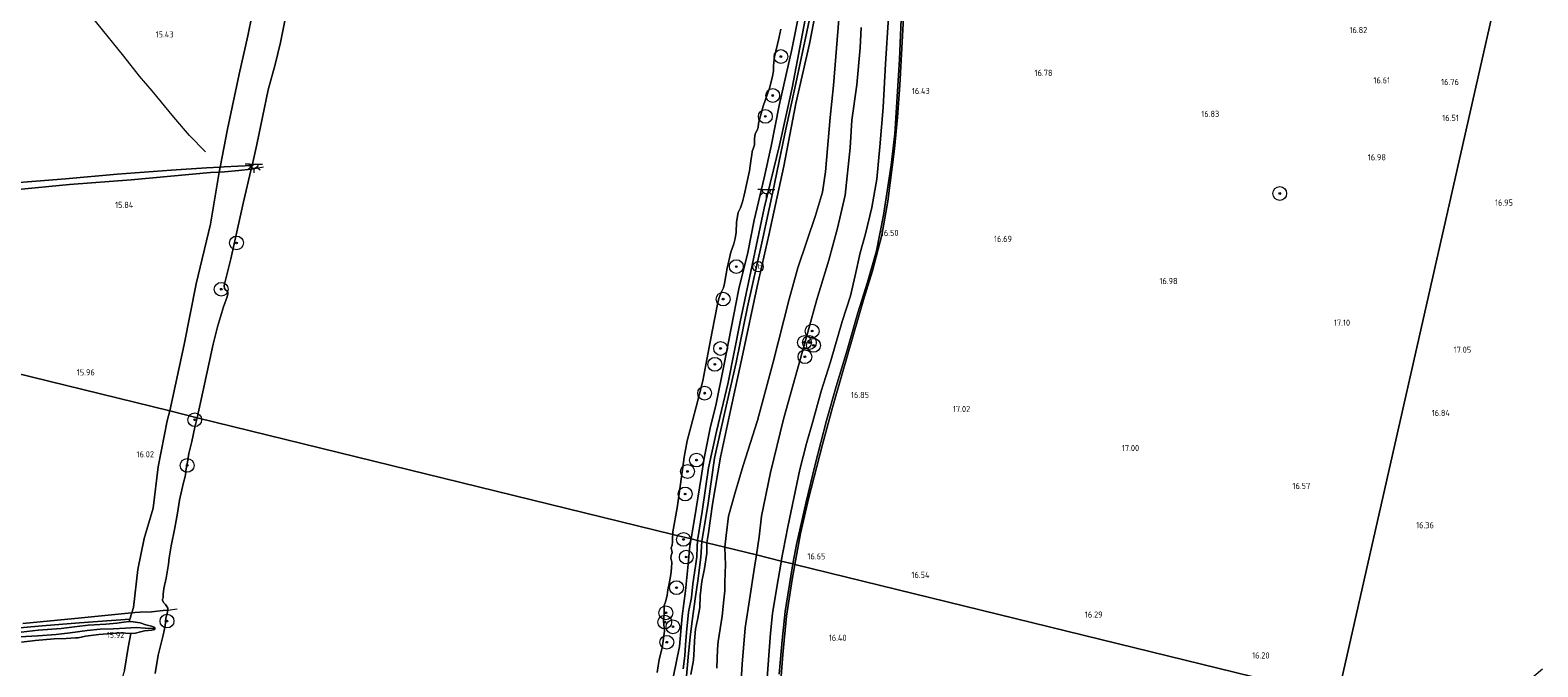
# Model space of a CAD drawing. Extents: x 196936 to 200438, y 361224 to 364196.
# Tile 125 of 256: x 198200 to 198638, y 361817 to 362001. Entities that reach past the tile are written whole.
import ezdxf
from ezdxf.enums import TextEntityAlignment as Align

# ---------------------------------------------------------------- set-up
doc = ezdxf.new("R2010")
doc.units = 0
for name, color, linetype, lineweight in [('B-ME-GR-BOOM-S', 90, 'Continuous', 25), ('B-ME-GR-BOUWLAND_AKKERBOUW-GV', 80, 'Continuous', 13), ('B-ME-GR-GRAS-GV', 60, 'Continuous', 13), ('B-ME-GW-TALUD_KRUIN-G', 90, 'Continuous', 18), ('B-ME-IE-MEUBILAIR_WEGMEUBILAIR-S', 7, 'Continuous', 25), ('B-ME-IE-TERREINAFSCHEIDING_KUNSTMATIG_HEKWERK-G', 20, 'IE-TERREINAFSCHEIDING-KUNSTMATIG', 18), ('B-ME-OB-BEKLEDING_STEEN-GV', 30, 'Continuous', 18), ('B-ME-OB-BEKLEDING_STORTSTEEN-GV', 30, 'Continuous', 18), ('B-ME-OB-OEVERVOORZIENING-G', 7, 'Continuous', 18), ('B-ME-OG-HOOGTEPUNT-S', 7, 'Continuous', 25), ('B-ME-OG-TERREIN_GROEN-GV', 7, 'Continuous', 18), ('B-ME-OG-WATER_GREPPEL-G', 160, 'Continuous', 18), ('B-ME-OG-WATER_POEL-GV', 7, 'Continuous', 18), ('B-ME-OG-WATER_RIVIER-GV', 130, 'Continuous', 18), ('B-ME-OG-WATER_SLOOT-G', 120, 'Continuous', 18), ('B-ME-VH-ONVERHARD-GV', 252, 'Continuous', 18), ('B-ME-VW-VERKEERSTEKEN_BORD-S', 7, 'Continuous', 25)]:
    doc.layers.add(name, color=color, linetype=linetype, lineweight=lineweight)
doc.styles.add('NLCS-ISO', font='NLCS-ISO.ttf')
doc.styles.add('NLCS-ISO-ANNOTATIVE-T18', font='NLCS-ISO.ttf', dxfattribs={"height": 1.8})
doc.linetypes.add('IE-TERREINAFSCHEIDING-KUNSTMATIG', pattern='A,4,[82,NLCS.SHX,S=0.75,R=90,X=0,Y=0],4,-2', length=10)

# ---------------------------------------------------------------- blocks, each defined once
blk = doc.blocks.new('SAL-HOOGTELABEL-SO')
at = {"color": 0, "linetype": 'ByBlock', "lineweight": -2, "style": 'NLCS-ISO-ANNOTATIVE-T18'}
blk.add_attdef('HOOGTE', text='', height=1.8, dxfattribs=at).set_placement((2.79, 0), align=Align.RIGHT)
blk = doc.blocks.new('SGR-BOOM_01-SO')
at = {"linetype": 'ByBlock', "lineweight": 18}
h = blk.add_hatch(color=0, dxfattribs=at)
h.dxf.hatch_style = 1
edge = h.paths.add_edge_path()
edge.add_arc((0, 0), 0.25, 0, 360)
at = {"color": 0, "linetype": 'ByBlock', "lineweight": 18}
for radius in [2, 0.25]:
    blk.add_circle((0, 0), radius, dxfattribs=at)
blk = doc.blocks.new('SKL-ET_OV_LICHTPUNT-SO')
at = {"color": 0, "linetype": 'ByBlock', "lineweight": 18}
for points in [[(-1.25, 0), (-2.5, 0)], [(1.25, 0), (2.5, 0)], [(-0.92, -0.85), (-1.83, -1.7)], [(0, -1.25), (0, -2.5)], [(0.92, -0.85), (1.83, -1.7)]]:
    blk.add_lwpolyline(points, dxfattribs=at)
blk.add_lwpolyline([(0, 0), (1.25, 0, -1), (-1.25, 0)], format="xyb", close=True, dxfattribs=at)
blk = doc.blocks.new('SIE-WEG_PAAL_VERKEERSBORD-SO')
at = {"color": 0, "linetype": 'ByBlock', "lineweight": 18}
blk.add_circle((0, 0), 1.5, dxfattribs=at)
at = {"color": 0, "linetype": 'ByBlock', "lineweight": 18, "style": 'NLCS-ISO'}
blk.add_text('vb', height=1.5, dxfattribs=at).set_placement((0, 0.13), align=Align.MIDDLE_CENTER)

msp = doc.modelspace()

# ---------------------------------------------------------------- linework, layer by layer
at = {"layer": 'B-ME-GR-BOUWLAND_AKKERBOUW-GV'}
for points in [[(198634.939, 362050.983, 16.507), (198579.769, 361807.658, 16.394), (198422.366, 361846.292, 16.537), (198424.014, 361855.233, 16.604), (198426.274, 361865.269, 16.724), (198430.342, 361881.106, 16.804), (198433.256, 361891.816, 16.871), (198436.041, 361901.551, 16.849), (198442.299, 361923.058, 16.671), (198444.868, 361931.426, 16.573), (198447.563, 361941.775, 16.582), (198449.33, 361951.648, 16.662), (198451.295, 361966.863, 16.733), (198452.171, 361976.024, 16.626), (198452.839, 361985.277, 16.564), (198453.396, 361996.061, 16.644), (198454.456, 362015.771, 16.773)], [(198639.319, 361815.912, 16.744), (198627.843, 361806.283, 16.682), (198626.514, 361805.185, 16.733), (198621.268, 361800.384, 16.563), (198606.142, 361788.43, 16.631), (198596.071, 361780.233, 16.808), (198576.674, 361765.952, 16.761), (198566.778, 361758.661, 16.747), (198579.769, 361807.658, 16.394), (198634.939, 362050.983, 16.507)], [(198417.73, 361805.167, 16.393), (198418.829, 361820.201, 16.306), (198419.97, 361831.237, 16.363), (198421.574, 361841.945, 16.511), (198422.366, 361846.292, 16.537), (198579.769, 361807.658, 16.394)], [(198192.111, 361827.455, 15.911), (198203.988, 361828.499, 16.021), (198214.778, 361829.384, 16.096), (198229.362, 361830.367, 16.07), (198229.178, 361829.765, 16.061), (198227.666, 361829.575, 16.073), (198225.586, 361829.226, 16.041), (198222.431, 361828.998, 16.021), (198217.297, 361828.684, 16.089), (198214.146, 361828.291, 16.065), (198209.443, 361827.716, 16.041), (198202.835, 361827.203, 15.966), (198197.843, 361826.612, 15.846)], [(198197.969, 361823.726, 15.878), (198201.95, 361824.177, 15.91), (198207.447, 361824.654, 15.946), (198210.961, 361824.843, 15.91), (198213.644, 361824.973, 15.707), (198214.435, 361825.04, 15.826), (198216.523, 361825.428, 15.894), (198220.366, 361825.992, 15.918), (198226.559, 361826.476, 15.997), (198229.648, 361826.229, 15.982), (198228.926, 361822.145, 16.088), (198227.813, 361815.611, 16.006)]]:
    msp.add_polyline3d(points, dxfattribs=at)
at = {"layer": 'B-ME-GR-GRAS-GV'}
for points in [[(198454.456, 362015.771, 16.773), (198453.396, 361996.061, 16.644), (198452.839, 361985.277, 16.564), (198452.171, 361976.024, 16.626), (198451.295, 361966.863, 16.733), (198449.33, 361951.648, 16.662), (198447.563, 361941.775, 16.582), (198444.868, 361931.426, 16.573), (198442.299, 361923.058, 16.671), (198436.041, 361901.551, 16.849), (198433.256, 361891.816, 16.871), (198430.342, 361881.106, 16.804), (198426.274, 361865.269, 16.724), (198424.014, 361855.233, 16.604), (198422.366, 361846.292, 16.537), (198421.752, 361846.443, 16.5), (198422.815, 361852.094, 16.664), (198425.599, 361864.456, 16.798), (198428.262, 361875.31, 16.84), (198431.568, 361888.047, 16.824), (198434.345, 361897.944, 16.889), (198437.523, 361908.408, 16.76), (198440.627, 361919.272, 16.664), (198443.441, 361928.119, 16.594), (198446.001, 361937.298, 16.578), (198448.094, 361947.567, 16.669), (198450.281, 361962.146, 16.696), (198451.326, 361971.172, 16.611), (198452.115, 361983.435, 16.536), (198452.71, 361992.891, 16.541), (198453.217, 362004.395, 16.717)], [(198264.9, 362005.798, 16.162), (198263.68, 361999.595, 16.181), (198261.137, 361988.498, 16.127), (198257.73, 361972.581, 16.152), (198255.573, 361961.517, 16.058), (198251.629, 361961.332, 16.426), (198241.404, 361960.623, 16.492), (198225.764, 361959.452, 16.391), (198210.716, 361958.163, 16.269), (198202.175, 361957.462, 16.029), (198194.787, 361956.871, 15.888)], [(198449.497, 362005.057, 16.6), (198448.636, 361991.496, 16.482), (198447.986, 361978.873, 16.546), (198447.049, 361967.411, 16.616), (198446.141, 361958.025, 16.605), (198444.674, 361949.806, 16.637), (198442.855, 361942.215, 16.557), (198441.286, 361936.704, 16.52), (198439.806, 361930.132, 16.472), (198438.531, 361924.227, 16.525), (198436.034, 361916.788, 16.669), (198432.69, 361905.101, 16.766), (198429.987, 361896.503, 16.792), (198427.585, 361887.782, 16.83), (198425.699, 361881.356, 16.84), (198423.828, 361873.776, 16.803), (198422.065, 361865.46, 16.707), (198420.314, 361857.195, 16.627), (198418.972, 361850.263, 16.562), (198418.425, 361847.259, 16.537), (198411.242, 361849.023, 16.201), (198412.006, 361854.274, 16.312), (198412.708, 361860.267, 16.264), (198415.257, 361872.942, 16.265), (198419.068, 361888.457, 16.092), (198423.143, 361902.934, 15.997), (198425.631, 361911.907, 15.964), (198428.692, 361923.184, 15.983), (198432.207, 361934.532, 16.032), (198434.764, 361943.842, 16.027), (198436.915, 361953.394, 15.948), (198438.392, 361967.144, 15.901), (198438.894, 361975.124, 15.98), (198440.374, 361985.373, 16.06), (198441.339, 361996.168, 15.999), (198441.592, 362002.072, 15.957)], [(198194.787, 361956.871, 15.888), (198202.175, 361957.462, 16.029), (198210.716, 361958.163, 16.269), (198225.764, 361959.452, 16.391), (198241.404, 361960.623, 16.492), (198251.629, 361961.332, 16.426), (198255.573, 361961.517, 16.058), (198255.333, 361960.077, 16.069), (198252.802, 361960.007, 16.103), (198229.798, 361957.884, 15.971), (198211.896, 361956.504, 15.857), (198195.965, 361954.987, 15.512)], [(198035.031, 361941.359, 16.202), (198241.01, 361890.803, 16.141), (198240.186, 361887.941, 16.145), (198237.666, 361874.565, 16.149), (198236.122, 361862.609, 16.141), (198233.563, 361853.794, 16.149), (198231.716, 361844.86, 16.125), (198230.422, 361833.832, 16.125), (198229.932, 361832.23, 15.928), (198228.946, 361832.163, 15.864), (198213.407, 361830.638, 15.81), (198198.341, 361829.175, 15.771)], [(198406.669, 361810.992, 15.844), (198407.094, 361817.367, 15.848), (198407.966, 361827.888, 15.947), (198409.23, 361836.015, 16.152), (198410.673, 361845.478, 16.152), (198411.242, 361849.023, 16.201), (198418.425, 361847.259, 16.537), (198418.364, 361846.909, 16.504), (198416.975, 361839.078, 16.415), (198415.9, 361832.09, 16.281), (198415.308, 361826.324, 16.229), (198414.867, 361821.229, 16.192), (198414.082, 361810.728, 16.212)], [(198417.79, 361814.463, 16.172), (198418.67, 361824.279, 16.269), (198419.564, 361832.678, 16.362), (198421.53, 361845.282, 16.488), (198421.752, 361846.443, 16.5), (198422.366, 361846.292, 16.537), (198421.574, 361841.945, 16.511), (198419.97, 361831.237, 16.363), (198418.829, 361820.201, 16.306), (198417.73, 361805.167, 16.393)], [(198198.341, 361829.175, 15.771), (198213.407, 361830.638, 15.81), (198228.946, 361832.163, 15.864), (198229.932, 361832.23, 15.928), (198229.362, 361830.367, 16.07), (198214.778, 361829.384, 16.096), (198203.988, 361828.499, 16.021), (198192.111, 361827.455, 15.911)], [(198197.843, 361826.612, 15.846), (198202.835, 361827.203, 15.966), (198209.443, 361827.716, 16.041), (198214.146, 361828.291, 16.065), (198217.297, 361828.684, 16.089), (198222.431, 361828.998, 16.021), (198225.586, 361829.226, 16.041), (198227.666, 361829.575, 16.073), (198229.178, 361829.765, 16.061), (198230.332, 361829.628, 15.982), (198232.349, 361829.337, 15.591), (198234.054, 361828.749, 15.097), (198235.695, 361828.42, 14.85), (198236.428, 361828.051, 14.806), (198236.627, 361827.843, 14.782), (198236.661, 361827.663, 14.785), (198236.06, 361827.684, 14.679), (198233.844, 361827.816, 14.83), (198231.221, 361827.957, 15.053), (198228.131, 361827.836, 15.141), (198224.531, 361827.626, 15.109), (198220.755, 361827.537, 15.077), (198217.033, 361827.15, 15.053), (198212.045, 361826.395, 15.121), (198207.995, 361826, 14.934), (198202.679, 361825.605, 14.95), (198197.458, 361825.269, 15.021)], [(198197.458, 361825.269, 15.021), (198202.679, 361825.605, 14.95), (198207.995, 361826, 14.934), (198212.045, 361826.395, 15.121), (198217.033, 361827.15, 15.053), (198220.755, 361827.537, 15.077), (198224.531, 361827.626, 15.109), (198228.131, 361827.836, 15.141), (198231.221, 361827.957, 15.053), (198233.844, 361827.816, 14.83), (198236.06, 361827.684, 14.679), (198236.661, 361827.663, 14.785), (198236.617, 361827.437, 14.767), (198235.743, 361827.184, 14.834), (198233.63, 361827.048, 15.288), (198232.467, 361826.779, 15.623), (198231.057, 361826.32, 15.822), (198229.648, 361826.229, 15.982), (198226.559, 361826.476, 15.997), (198220.366, 361825.992, 15.918), (198216.523, 361825.428, 15.894), (198214.435, 361825.04, 15.826), (198213.644, 361824.973, 15.707), (198210.961, 361824.843, 15.91), (198207.447, 361824.654, 15.946), (198201.95, 361824.177, 15.91), (198197.969, 361823.726, 15.878)]]:
    msp.add_polyline3d(points, dxfattribs=at)
msp.add_polyline3d([(198245.202, 361910.039, 16.195), (198241.01, 361890.803, 16.141), (198035.031, 361941.359, 16.202), (198048.935, 361942.527, 16.052), (198063.966, 361943.835, 16.01), (198084.257, 361945.678, 15.884), (198101.481, 361947.03, 15.815), (198117.806, 361948.317, 15.698), (198135.083, 361949.819, 15.608), (198146.959, 361950.901, 15.512), (198158.929, 361952.041, 15.46), (198167.138, 361952.649, 15.361), (198180.447, 361953.651, 15.377), (198195.965, 361954.987, 15.512), (198211.896, 361956.504, 15.857), (198229.798, 361957.884, 15.971), (198252.802, 361960.007, 16.103), (198255.333, 361960.077, 16.069), (198252.829, 361945.03, 16.189), (198248.614, 361927.697, 16.206)], close=True, dxfattribs=at)
at = {"layer": 'B-ME-GW-TALUD_KRUIN-G'}
for points in [[(198290.271, 362114.212, 15.788), (198284.843, 362091.036, 15.913), (198282.466, 362081.956, 15.895), (198280.033, 362070.75, 15.839), (198277.193, 362058.076, 15.986), (198271.721, 362033.795, 16.103), (198267.276, 362016.492, 16.214), (198264.9, 362005.798, 16.162), (198263.68, 361999.595, 16.181), (198261.137, 361988.498, 16.127), (198257.73, 361972.581, 16.152)], [(198442.681, 362077.097, 15.738), (198440.577, 362072.349, 15.69), (198439.506, 362069.031, 15.611), (198435.927, 362053.495, 15.65), (198432.2, 362033.706, 15.642), (198428.779, 362019.591, 15.563), (198425.346, 362004.346, 15.619), (198421.541, 361984.574, 15.508), (198417.873, 361967.926, 15.556), (198413.422, 361949.594, 15.595), (198409.544, 361931.295, 15.587), (198406.499, 361916.691, 15.611), (198403.008, 361899.032, 15.54), (198399.57, 361884.84, 15.658), (198397.289, 361874.352, 15.737), (198395.481, 361861.654, 15.642), (198394.148, 361853.217, 15.745)], [(198392.264, 361853.68, 15.542), (198393.762, 361862.488, 15.542), (198395.14, 361871.484, 15.574), (198396.081, 361877.099, 15.668), (198397.809, 361885.855, 15.566), (198399.559, 361892.907, 15.574), (198401.714, 361903.914, 15.542), (198403.851, 361914.843, 15.542), (198406.092, 361926.235, 15.447), (198408.699, 361936.736, 15.542), (198410.584, 361946.185, 15.55), (198413.419, 361958.414, 15.51), (198415.483, 361967.58, 15.581), (198417.828, 361979.434, 15.566), (198419.84, 361988.369, 15.534), (198421.47, 361995.609, 15.455), (198423.737, 362006.753, 15.471)], [(198438.894, 361975.124, 15.98), (198440.374, 361985.373, 16.06), (198441.339, 361996.168, 15.999), (198441.592, 362002.072, 15.957)], [(198241.01, 361890.803, 16.141), (198245.202, 361910.039, 16.195), (198248.614, 361927.697, 16.206), (198252.829, 361945.03, 16.189), (198255.333, 361960.077, 16.069), (198255.573, 361961.517, 16.058), (198257.73, 361972.581, 16.152)], [(198411.242, 361849.023, 16.201), (198412.006, 361854.274, 16.312), (198412.708, 361860.267, 16.264), (198415.257, 361872.942, 16.265), (198419.068, 361888.457, 16.092), (198423.143, 361902.934, 15.997), (198425.631, 361911.907, 15.964), (198428.692, 361923.184, 15.983), (198432.207, 361934.532, 16.032), (198434.764, 361943.842, 16.027), (198436.915, 361953.394, 15.948), (198438.392, 361967.144, 15.901), (198438.894, 361975.124, 15.98)], [(198241.01, 361890.803, 16.141), (198240.186, 361887.941, 16.145), (198237.666, 361874.565, 16.149), (198236.122, 361862.609, 16.141), (198233.563, 361853.794, 16.149), (198231.716, 361844.86, 16.125), (198230.422, 361833.832, 16.125), (198229.932, 361832.23, 15.928), (198229.362, 361830.367, 16.07), (198229.178, 361829.765, 16.061)], [(198387.085, 361813.523, 15.515), (198388.891, 361822.468, 15.612), (198389.668, 361831.272, 15.604), (198390.656, 361838.615, 15.519), (198391.36, 361846.354, 15.499), (198391.924, 361851.631, 15.523), (198392.264, 361853.68, 15.542)], [(198394.148, 361853.217, 15.745), (198393.978, 361851.428, 15.738), (198393.891, 361848.455, 15.677), (198393.54, 361845.791, 15.624), (198392.796, 361840.638, 15.608), (198392.398, 361836.655, 15.628), (198391.493, 361832.453, 15.624), (198390.905, 361826.517, 15.645), (198390.653, 361822.999, 15.58), (198390.472, 361819.797, 15.551), (198389.951, 361816.007, 15.564)], [(198406.669, 361810.992, 15.844), (198407.094, 361817.367, 15.848), (198407.966, 361827.888, 15.947), (198409.23, 361836.015, 16.152), (198410.673, 361845.478, 16.152), (198411.242, 361849.023, 16.201)], [(198229.648, 361826.229, 15.982), (198228.926, 361822.145, 16.088), (198227.813, 361815.611, 16.006), (198226.601, 361811.389, 15.71), (198225.802, 361806.781, 15.405), (198225.521, 361803.722, 15.401), (198225.5, 361799.604, 15.426), (198225.195, 361793.51, 15.434), (198224.52, 361785.792, 15.491), (198223.519, 361774.817, 15.462), (198222.892, 361764.382, 15.414), (198222.246, 361758.073, 15.438), (198221.23, 361747.394, 15.418), (198220.025, 361738.631, 15.377), (198218.986, 361729.497, 15.43), (198218.192, 361723.803, 15.496), (198216.877, 361716.564, 15.516), (198216.122, 361710.837, 15.429)]]:
    msp.add_polyline3d(points, dxfattribs=at)
at = {"layer": 'B-ME-IE-TERREINAFSCHEIDING_KUNSTMATIG_HEKWERK-G'}
for points in [[(198251.398, 361965.968, 16.169), (198246.722, 361970.72, 16.031), (198242.181, 361976.072, 15.9), (198235.84, 361983.639, 15.87), (198232.237, 361987.914, 15.616), (198227.631, 361993.674, 15.394), (198219.871, 362003.42, 14.962), (198216.435, 362007.62, 14.853), (198207.992, 362017.711, 14.4), (198206.127, 362019.954, 14.4)], [(198265.377, 361962.126, 14.4), (198264.848, 361962.044, 14.4), (198260.76, 361961.824, 15.047), (198256.772, 361961.61, 15.972), (198255.573, 361961.517, 16.058), (198251.629, 361961.332, 16.426), (198241.404, 361960.623, 16.492), (198225.764, 361959.452, 16.391), (198210.716, 361958.163, 16.269), (198202.175, 361957.462, 16.029), (198194.787, 361956.871, 15.888), (198187.027, 361956.21, 15.758), (198176.788, 361955.166, 15.575), (198166.107, 361954.144, 15.704), (198156.81, 361953.582, 15.933), (198145.747, 361952.507, 16.124), (198133.729, 361951.446, 16.139), (198126.221, 361950.805, 16.093), (198116.948, 361950.007, 16.153), (198098.714, 361948.555, 16.294), (198085.51, 361947.437, 16.31), (198068.025, 361946.094, 16.356), (198050.612, 361944.519, 16.447)], [(198252.802, 361960.007, 16.103), (198229.798, 361957.884, 15.971), (198211.896, 361956.504, 15.857), (198195.965, 361954.987, 15.512), (198180.447, 361953.651, 15.377), (198167.138, 361952.649, 15.361)], [(198252.802, 361960.007, 16.103), (198255.333, 361960.077, 16.069), (198256.858, 361960.128, 16.01), (198261.01, 361960.536, 15.175), (198264.601, 361960.978, 14.4), (198268.185, 361961.607, 14.4)], [(198228.946, 361832.163, 15.864), (198213.407, 361830.638, 15.81), (198198.341, 361829.175, 15.771)], [(198228.946, 361832.163, 15.864), (198229.932, 361832.23, 15.928), (198230.875, 361832.294, 15.99), (198232.317, 361832.414, 15.758), (198235.71, 361832.58, 15.052), (198239.098, 361832.909, 14.665), (198240.472, 361833.044, 14.4), (198243.133, 361833.374, 14.4)], [(198229.362, 361830.367, 16.07), (198214.778, 361829.384, 16.096), (198203.988, 361828.499, 16.021), (198192.111, 361827.455, 15.911), (198175.031, 361825.561, 15.801), (198162.61, 361824.073, 15.678), (198152.932, 361823.099, 15.741), (198142.968, 361822.109, 15.797), (198131.574, 361820.875, 15.761), (198120.582, 361819.631, 15.737), (198110.168, 361818.621, 15.501), (198099.85, 361818.034, 15.438), (198076.027, 361815.637, 15.595), (198042.591, 361812.373, 15.43), (198002.539, 361807.729, 15.718), (198006.324, 361786.302, 15.836), (198009.545, 361768.677, 15.45)]]:
    msp.add_polyline3d(points, dxfattribs=at)
at = {"layer": 'B-ME-OB-BEKLEDING_STEEN-GV'}
for points in [[(198276.093, 362012.782, 14.4), (198273.076, 361997.678, 14.4), (198271.539, 361991.339, 14.4), (198269.494, 361983.962, 14.4), (198266.249, 361968.088, 14.4), (198264.848, 361962.044, 14.4), (198260.76, 361961.824, 15.047), (198256.772, 361961.61, 15.972), (198255.573, 361961.517, 16.058), (198257.73, 361972.581, 16.152), (198261.137, 361988.498, 16.127), (198263.68, 361999.595, 16.181), (198264.9, 362005.798, 16.162)], [(198227.813, 361815.611, 16.006), (198228.926, 361822.145, 16.088), (198229.648, 361826.229, 15.982), (198231.057, 361826.32, 15.822), (198232.467, 361826.779, 15.623), (198233.63, 361827.048, 15.288), (198235.743, 361827.184, 14.834), (198236.617, 361827.437, 14.767), (198236.661, 361827.663, 14.785), (198236.627, 361827.843, 14.782), (198236.428, 361828.051, 14.806), (198235.695, 361828.42, 14.85), (198234.054, 361828.749, 15.097), (198232.349, 361829.337, 15.591), (198230.332, 361829.628, 15.982), (198229.178, 361829.765, 16.061), (198229.362, 361830.367, 16.07), (198229.932, 361832.23, 15.928), (198230.875, 361832.294, 15.99), (198232.317, 361832.414, 15.758), (198235.71, 361832.58, 15.052), (198239.098, 361832.909, 14.665), (198240.472, 361833.044, 14.4), (198240.275, 361832.013, 14.4), (198239.883, 361830.652, 14.4), (198239.643, 361828.511, 14.4), (198239.055, 361825.745, 14.4), (198237.657, 361819.973, 14.4), (198236.701, 361814.68, 14.4)]]:
    msp.add_polyline3d(points, dxfattribs=at)
for points in [[(198250.541, 361896.382, 14.4), (198248.978, 361888.848, 14.4), (198241.01, 361890.803, 16.141), (198245.202, 361910.039, 16.195), (198248.614, 361927.697, 16.206), (198252.829, 361945.03, 16.189), (198255.333, 361960.077, 16.069), (198256.858, 361960.128, 16.01), (198261.01, 361960.536, 15.175), (198264.601, 361960.978, 14.4), (198262.398, 361951.474, 14.4), (198258.663, 361934.888, 14.4), (198256.945, 361927.986, 14.4), (198256.745, 361927.099, 14.4), (198256.854, 361926.362, 14.4), (198257.2, 361925.956, 14.4), (198257.663, 361925.577, 14.4), (198257.801, 361925.217, 14.4), (198257.812, 361924.777, 14.4), (198257.612, 361923.89, 14.4), (198256.589, 361921.051, 14.4), (198254.845, 361915.252, 14.4), (198253.601, 361910.216, 14.4)], [(198256.858, 361960.128, 16.01), (198255.333, 361960.077, 16.069), (198255.573, 361961.517, 16.058), (198256.772, 361961.61, 15.972), (198260.76, 361961.824, 15.047), (198264.848, 361962.044, 14.4), (198264.601, 361960.978, 14.4), (198261.01, 361960.536, 15.175)], [(198230.875, 361832.294, 15.99), (198229.932, 361832.23, 15.928), (198230.422, 361833.832, 16.125), (198231.716, 361844.86, 16.125), (198233.563, 361853.794, 16.149), (198236.122, 361862.609, 16.141), (198237.666, 361874.565, 16.149), (198240.186, 361887.941, 16.145), (198241.01, 361890.803, 16.141), (198248.978, 361888.848, 14.4), (198248.284, 361886.146, 14.4), (198247.422, 361881.951, 14.4), (198246.553, 361878.461, 14.4), (198246.121, 361875.991, 14.4), (198245.841, 361874.563, 14.4), (198245.606, 361873.333, 14.4), (198245.635, 361872.912, 14.4), (198245.457, 361871.752, 14.4), (198244.996, 361870.075, 14.4), (198244.508, 361867.907, 14.4), (198243.834, 361864.912, 14.4), (198243.236, 361861.154, 14.4), (198242.475, 361856.854, 14.4), (198241.343, 361851.643, 14.4), (198240.847, 361848.152, 14.4), (198240.653, 361846.374, 14.4), (198239.936, 361842.27, 14.4), (198239.271, 361839.315, 14.4), (198239.095, 361837.615, 14.4), (198239.051, 361836.642, 14.4), (198238.904, 361836.179, 14.4), (198238.841, 361835.903, 14.4), (198239.14, 361835.213, 14.4), (198239.72, 361834.667, 14.4), (198240.094, 361834.126, 14.4), (198240.398, 361833.642, 14.4), (198240.472, 361833.044, 14.4), (198239.098, 361832.909, 14.665), (198235.71, 361832.58, 15.052), (198232.317, 361832.414, 15.758)]]:
    msp.add_polyline3d(points, close=True, dxfattribs=at)
at = {"layer": 'B-ME-OB-BEKLEDING_STORTSTEEN-GV'}
for points in [[(198428.863, 362015.089, 15.232), (198425.81, 362000.812, 15.185), (198422.601, 361985.841, 15.153), (198419.461, 361971.179, 15.264), (198415.99, 361954.326, 15.217), (198412.738, 361939.526, 15.138), (198408.576, 361920.968, 15.122), (198405.278, 361904.885, 15.161), (198401.932, 361890.026, 15.232), (198399.02, 361877.092, 15.248), (198397.22, 361864.069, 15.043), (198395.357, 361852.921, 15.185), (198394.148, 361853.217, 15.745), (198395.481, 361861.654, 15.642), (198397.289, 361874.352, 15.737), (198399.57, 361884.84, 15.658), (198403.008, 361899.032, 15.54), (198406.499, 361916.691, 15.611), (198409.544, 361931.295, 15.587), (198413.422, 361949.594, 15.595), (198417.873, 361967.926, 15.556), (198421.541, 361984.574, 15.508), (198425.346, 362004.346, 15.619)], [(198423.737, 362006.753, 15.471), (198421.47, 361995.609, 15.455), (198419.84, 361988.369, 15.534), (198417.828, 361979.434, 15.566), (198415.483, 361967.58, 15.581), (198413.419, 361958.414, 15.51), (198410.584, 361946.185, 15.55), (198408.699, 361936.736, 15.542), (198406.092, 361926.235, 15.447), (198403.851, 361914.843, 15.542), (198401.714, 361903.914, 15.542), (198399.559, 361892.907, 15.574), (198397.809, 361885.855, 15.566), (198396.081, 361877.099, 15.668), (198395.14, 361871.484, 15.574), (198393.762, 361862.488, 15.542), (198392.264, 361853.68, 15.542), (198386.942, 361854.986, 14.4), (198386.955, 361855.769, 14.4), (198388.181, 361862.673, 14.4), (198389.134, 361869.582, 14.4), (198390.246, 361877.442, 14.4), (198391.094, 361882.184, 14.4), (198392.289, 361886.518, 14.4), (198393.691, 361892.011, 14.4), (198395.602, 361899.527, 14.4), (198396.779, 361905.729, 14.4), (198398.339, 361913.872, 14.4), (198399.904, 361921.795, 14.4), (198400.268, 361923.412, 14.4), (198400.84, 361924.981, 14.4), (198401.686, 361926.545, 14.4), (198401.968, 361927.797, 14.4), (198402.745, 361932.225, 14.4), (198403.727, 361936.826, 14.4), (198404.615, 361939.312, 14.4), (198405.072, 361940.853, 14.4), (198405.326, 361942.714, 14.4), (198405.444, 361945.427, 14.4), (198405.57, 361946.714, 14.4), (198405.945, 361948.383, 14.4), (198406.587, 361949.773, 14.4), (198407.183, 361951.447, 14.4), (198407.63, 361953.429, 14.4), (198409.203, 361960.419, 14.4), (198409.689, 361964.036, 14.4), (198409.82, 361965.102, 14.4), (198409.979, 361966.053, 14.4), (198410.382, 361967.113, 14.4), (198410.645, 361968.04, 14.4), (198410.596, 361969.038, 14.4), (198410.616, 361969.855, 14.4), (198410.805, 361971.183, 14.4), (198411.376, 361972.26, 14.4), (198411.657, 361973.019, 14.4), (198411.834, 361974.294, 14.4), (198413.17, 361979.254, 14.4), (198415.065, 361984.746, 14.4), (198415.833, 361987.916, 14.4), (198416.133, 361989.492, 14.4), (198416.131, 361990.699, 14.4), (198416.216, 361992.05, 14.4), (198416.429, 361993.481, 14.4), (198417.743, 361998.83, 14.4), (198418.237, 362001.514, 14.4)], [(198425.346, 362004.346, 15.619), (198421.541, 361984.574, 15.508), (198417.873, 361967.926, 15.556), (198413.422, 361949.594, 15.595), (198409.544, 361931.295, 15.587), (198406.499, 361916.691, 15.611), (198403.008, 361899.032, 15.54), (198399.57, 361884.84, 15.658), (198397.289, 361874.352, 15.737), (198395.481, 361861.654, 15.642), (198394.148, 361853.217, 15.745), (198392.264, 361853.68, 15.542), (198393.762, 361862.488, 15.542), (198395.14, 361871.484, 15.574), (198396.081, 361877.099, 15.668), (198397.809, 361885.855, 15.566), (198399.559, 361892.907, 15.574), (198401.714, 361903.914, 15.542), (198403.851, 361914.843, 15.542), (198406.092, 361926.235, 15.447), (198408.699, 361936.736, 15.542), (198410.584, 361946.185, 15.55), (198413.419, 361958.414, 15.51), (198415.483, 361967.58, 15.581), (198417.828, 361979.434, 15.566), (198419.84, 361988.369, 15.534), (198421.47, 361995.609, 15.455), (198423.737, 362006.753, 15.471)], [(198382.37, 361814.904, 14.4), (198382.688, 361816.869, 14.4), (198383, 361818.628, 14.4), (198383.494, 361820.636, 14.4), (198383.824, 361822.1, 14.4), (198384.159, 361824.144, 14.4), (198384.537, 361826.927, 14.4), (198384.272, 361829.813, 14.4), (198384.433, 361832.188, 14.4), (198384.47, 361834.383, 14.4), (198384.9, 361835.74, 14.4), (198385.256, 361837.323, 14.4), (198385.534, 361838.923, 14.4), (198385.94, 361841.284, 14.4), (198386.333, 361843.398, 14.4), (198386.567, 361845.174, 14.4), (198386.634, 361846.947, 14.4), (198386.399, 361848.122, 14.4), (198386.481, 361848.851, 14.4), (198386.725, 361849.752, 14.4), (198386.487, 361851.095, 14.4), (198386.784, 361851.859, 14.4), (198386.848, 361852.884, 14.4), (198386.835, 361854.3, 14.4), (198386.942, 361854.986, 14.4), (198392.264, 361853.68, 15.542), (198391.924, 361851.631, 15.523), (198391.36, 361846.354, 15.499), (198390.656, 361838.615, 15.519), (198389.668, 361831.272, 15.604), (198388.891, 361822.468, 15.612), (198387.085, 361813.523, 15.515)], [(198387.085, 361813.523, 15.515), (198388.891, 361822.468, 15.612), (198389.668, 361831.272, 15.604), (198390.656, 361838.615, 15.519), (198391.36, 361846.354, 15.499), (198391.924, 361851.631, 15.523), (198392.264, 361853.68, 15.542), (198394.148, 361853.217, 15.745), (198393.978, 361851.428, 15.738), (198393.891, 361848.455, 15.677), (198393.54, 361845.791, 15.624), (198392.796, 361840.638, 15.608), (198392.398, 361836.655, 15.628), (198391.493, 361832.453, 15.624), (198390.905, 361826.517, 15.645), (198390.653, 361822.999, 15.58), (198390.472, 361819.797, 15.551), (198389.951, 361816.007, 15.564)], [(198389.951, 361816.007, 15.564), (198390.472, 361819.797, 15.551), (198390.653, 361822.999, 15.58), (198390.905, 361826.517, 15.645), (198391.493, 361832.453, 15.624), (198392.398, 361836.655, 15.628), (198392.796, 361840.638, 15.608), (198393.54, 361845.791, 15.624), (198393.891, 361848.455, 15.677), (198393.978, 361851.428, 15.738), (198394.148, 361853.217, 15.745), (198395.357, 361852.921, 15.185), (198395.034, 361848.364, 15.178), (198394.192, 361841.488, 15.174), (198393.448, 361836.335, 15.166), (198392.688, 361830.562, 15.166), (198391.987, 361825.234, 15.044), (198391.386, 361819.425, 15.044), (198390.826, 361812.693, 15.036)]]:
    msp.add_polyline3d(points, dxfattribs=at)
at = {"layer": 'B-ME-OB-OEVERVOORZIENING-G'}
for points in [[(198248.978, 361888.848, 14.4), (198250.541, 361896.382, 14.4), (198253.601, 361910.216, 14.4), (198254.845, 361915.252, 14.4), (198256.589, 361921.051, 14.4), (198257.612, 361923.89, 14.4), (198257.812, 361924.777, 14.4), (198257.801, 361925.217, 14.4), (198257.663, 361925.577, 14.4), (198257.2, 361925.956, 14.4), (198256.854, 361926.362, 14.4), (198256.745, 361927.099, 14.4), (198256.945, 361927.986, 14.4), (198258.663, 361934.888, 14.4), (198262.398, 361951.474, 14.4), (198264.601, 361960.978, 14.4), (198264.848, 361962.044, 14.4), (198266.249, 361968.088, 14.4), (198269.494, 361983.962, 14.4), (198271.539, 361991.339, 14.4), (198273.076, 361997.678, 14.4), (198276.093, 362012.782, 14.4)], [(198386.942, 361854.986, 14.4), (198386.955, 361855.769, 14.4), (198388.181, 361862.673, 14.4), (198389.134, 361869.582, 14.4), (198390.246, 361877.442, 14.4), (198391.094, 361882.184, 14.4), (198392.289, 361886.518, 14.4), (198393.691, 361892.011, 14.4), (198395.602, 361899.527, 14.4), (198396.779, 361905.729, 14.4), (198398.339, 361913.872, 14.4), (198399.904, 361921.795, 14.4), (198400.268, 361923.412, 14.4), (198400.84, 361924.981, 14.4), (198401.686, 361926.545, 14.4), (198401.968, 361927.797, 14.4), (198402.745, 361932.225, 14.4), (198403.727, 361936.826, 14.4), (198404.615, 361939.312, 14.4), (198405.072, 361940.853, 14.4), (198405.326, 361942.714, 14.4), (198405.444, 361945.427, 14.4), (198405.57, 361946.714, 14.4), (198405.945, 361948.383, 14.4), (198406.587, 361949.773, 14.4), (198407.183, 361951.447, 14.4), (198407.63, 361953.429, 14.4), (198409.203, 361960.419, 14.4), (198409.689, 361964.036, 14.4), (198409.82, 361965.102, 14.4), (198409.979, 361966.053, 14.4), (198410.382, 361967.113, 14.4), (198410.645, 361968.04, 14.4), (198410.596, 361969.038, 14.4), (198410.616, 361969.855, 14.4), (198410.805, 361971.183, 14.4), (198411.376, 361972.26, 14.4), (198411.657, 361973.019, 14.4), (198411.834, 361974.294, 14.4), (198413.17, 361979.254, 14.4), (198415.065, 361984.746, 14.4), (198415.833, 361987.916, 14.4), (198416.133, 361989.492, 14.4), (198416.131, 361990.699, 14.4), (198416.216, 361992.05, 14.4), (198416.429, 361993.481, 14.4), (198417.743, 361998.83, 14.4), (198418.237, 362001.514, 14.4)], [(198239.643, 361828.511, 14.4), (198239.883, 361830.652, 14.4), (198240.275, 361832.013, 14.4), (198240.472, 361833.044, 14.4), (198240.398, 361833.642, 14.4), (198240.094, 361834.126, 14.4), (198239.72, 361834.667, 14.4), (198239.14, 361835.213, 14.4), (198238.841, 361835.903, 14.4), (198238.904, 361836.179, 14.4), (198239.051, 361836.642, 14.4), (198239.095, 361837.615, 14.4), (198239.271, 361839.315, 14.4), (198239.936, 361842.27, 14.4), (198240.653, 361846.374, 14.4), (198240.847, 361848.152, 14.4), (198241.343, 361851.643, 14.4), (198242.475, 361856.854, 14.4), (198243.236, 361861.154, 14.4), (198243.834, 361864.912, 14.4), (198244.508, 361867.907, 14.4), (198244.996, 361870.075, 14.4), (198245.457, 361871.752, 14.4), (198245.635, 361872.912, 14.4), (198245.606, 361873.333, 14.4), (198245.841, 361874.563, 14.4), (198246.121, 361875.991, 14.4), (198246.553, 361878.461, 14.4), (198247.422, 361881.951, 14.4), (198248.284, 361886.146, 14.4), (198248.978, 361888.848, 14.4)], [(198382.37, 361814.904, 14.4), (198382.688, 361816.869, 14.4), (198383, 361818.628, 14.4), (198383.494, 361820.636, 14.4), (198383.824, 361822.1, 14.4), (198384.159, 361824.144, 14.4), (198384.537, 361826.927, 14.4), (198384.272, 361829.813, 14.4), (198384.433, 361832.188, 14.4), (198384.47, 361834.383, 14.4), (198384.9, 361835.74, 14.4), (198385.256, 361837.323, 14.4), (198385.534, 361838.923, 14.4), (198385.94, 361841.284, 14.4), (198386.333, 361843.398, 14.4), (198386.567, 361845.174, 14.4), (198386.634, 361846.947, 14.4), (198386.399, 361848.122, 14.4), (198386.481, 361848.851, 14.4), (198386.725, 361849.752, 14.4), (198386.487, 361851.095, 14.4), (198386.784, 361851.859, 14.4), (198386.848, 361852.884, 14.4), (198386.835, 361854.3, 14.4), (198386.942, 361854.986, 14.4)], [(198236.701, 361814.68, 14.4), (198237.657, 361819.973, 14.4), (198239.055, 361825.745, 14.4), (198239.643, 361828.511, 14.4)]]:
    msp.add_polyline3d(points, dxfattribs=at)
at = {"layer": 'B-ME-OG-TERREIN_GROEN-GV'}
for points in [[(198430.438, 362017.385, 14.65), (198426.578, 361997.32, 14.65), (198422.679, 361980.004, 14.65), (198419.137, 361961.841, 14.65), (198414.836, 361941.765, 14.65), (198411.373, 361926.872, 14.65), (198407.213, 361907.423, 14.65), (198403.71, 361890.894, 14.65), (198400.785, 361877.414, 14.65), (198398.485, 361863.793, 14.65), (198397.255, 361855.412, 14.65), (198396.781, 361852.571, 14.65), (198395.357, 361852.921, 15.185), (198397.22, 361864.069, 15.043), (198399.02, 361877.092, 15.248), (198401.932, 361890.026, 15.232), (198405.278, 361904.885, 15.161), (198408.576, 361920.968, 15.122), (198412.738, 361939.526, 15.138), (198415.99, 361954.326, 15.217), (198419.461, 361971.179, 15.264), (198422.601, 361985.841, 15.153), (198425.81, 362000.812, 15.185), (198428.863, 362015.089, 15.232)], [(198441.592, 362002.072, 15.957), (198441.339, 361996.168, 15.999), (198440.374, 361985.373, 16.06), (198438.894, 361975.124, 15.98), (198438.392, 361967.144, 15.901), (198436.915, 361953.394, 15.948), (198434.764, 361943.842, 16.027), (198432.207, 361934.532, 16.032), (198428.692, 361923.184, 15.983), (198425.631, 361911.907, 15.964), (198423.143, 361902.934, 15.997), (198419.068, 361888.457, 16.092), (198415.257, 361872.942, 16.265), (198412.708, 361860.267, 16.264), (198412.006, 361854.274, 16.312), (198411.242, 361849.023, 16.201), (198402.063, 361851.275, 14.65), (198402.405, 361854.67, 14.65), (198403.07, 361860.258, 14.65), (198404.997, 361867.165, 14.65), (198407.395, 361874.977, 14.65), (198411.507, 361888.042, 14.65), (198416.09, 361904.985, 14.65), (198420.745, 361923.227, 14.65), (198423.229, 361932.313, 14.65), (198428.294, 361947.503, 14.65), (198430.366, 361954.271, 14.65), (198431.264, 361960.206, 14.65), (198432.607, 361975.906, 14.65), (198433.607, 361985.216, 14.65), (198435.099, 362004.499, 14.65)], [(198390.826, 361812.693, 15.036), (198391.386, 361819.425, 15.044), (198391.987, 361825.234, 15.044), (198392.688, 361830.562, 15.166), (198393.448, 361836.335, 15.166), (198394.192, 361841.488, 15.174), (198395.034, 361848.364, 15.178), (198395.357, 361852.921, 15.185), (198396.781, 361852.571, 14.65), (198396.785, 361849.532, 14.65), (198396.127, 361845.103, 14.65), (198395.372, 361841.375, 14.65), (198394.89, 361837.161, 14.65), (198394.777, 361833.839, 14.65), (198394.081, 361830.182, 14.65), (198393.482, 361827.52, 14.65), (198393.23, 361824.145, 14.65), (198393.138, 361821.665, 14.65), (198392.932, 361818.491, 14.65), (198392.167, 361814.341, 14.65)], [(198399.698, 361816.225, 14.65), (198399.91, 361821.656, 14.65), (198400.108, 361823.952, 14.65), (198401.271, 361831.244, 14.65), (198401.701, 361835.989, 14.65), (198402.078, 361838.67, 14.65), (198402.047, 361841.064, 14.65), (198402.115, 361843.761, 14.65), (198402.202, 361846.311, 14.65), (198402.148, 361848.602, 14.65), (198402.063, 361851.275, 14.65), (198411.242, 361849.023, 16.201), (198410.673, 361845.478, 16.152), (198409.23, 361836.015, 16.152), (198407.966, 361827.888, 15.947), (198407.094, 361817.367, 15.848), (198406.669, 361810.992, 15.844)]]:
    msp.add_polyline3d(points, dxfattribs=at)
at = {"layer": 'B-ME-OG-WATER_GREPPEL-G'}
msp.add_polyline3d([(198236.06, 361827.684, 14.679), (198233.844, 361827.816, 14.83), (198231.221, 361827.957, 15.053), (198228.131, 361827.836, 15.141), (198224.531, 361827.626, 15.109), (198220.755, 361827.537, 15.077), (198217.033, 361827.15, 15.053), (198212.045, 361826.395, 15.121), (198207.995, 361826, 14.934), (198202.679, 361825.605, 14.95), (198197.458, 361825.269, 15.021)], dxfattribs=at)
at = {"layer": 'B-ME-OG-WATER_POEL-GV'}
for points in [[(198435.099, 362004.499, 14.65), (198433.607, 361985.216, 14.65), (198432.607, 361975.906, 14.65), (198431.264, 361960.206, 14.65), (198430.366, 361954.271, 14.65), (198428.294, 361947.503, 14.65), (198423.229, 361932.313, 14.65), (198420.745, 361923.227, 14.65), (198416.09, 361904.985, 14.65), (198411.507, 361888.042, 14.65), (198407.395, 361874.977, 14.65), (198404.997, 361867.165, 14.65), (198403.07, 361860.258, 14.65), (198402.405, 361854.67, 14.65), (198402.063, 361851.275, 14.65), (198396.781, 361852.571, 14.65), (198397.255, 361855.412, 14.65), (198398.485, 361863.793, 14.65), (198400.785, 361877.414, 14.65), (198403.71, 361890.894, 14.65), (198407.213, 361907.423, 14.65), (198411.373, 361926.872, 14.65), (198414.836, 361941.765, 14.65), (198419.137, 361961.841, 14.65), (198422.679, 361980.004, 14.65), (198426.578, 361997.32, 14.65), (198430.438, 362017.385, 14.65)], [(198392.167, 361814.341, 14.65), (198392.932, 361818.491, 14.65), (198393.138, 361821.665, 14.65), (198393.23, 361824.145, 14.65), (198393.482, 361827.52, 14.65), (198394.081, 361830.182, 14.65), (198394.777, 361833.839, 14.65), (198394.89, 361837.161, 14.65), (198395.372, 361841.375, 14.65), (198396.127, 361845.103, 14.65), (198396.785, 361849.532, 14.65), (198396.781, 361852.571, 14.65), (198402.063, 361851.275, 14.65), (198402.148, 361848.602, 14.65), (198402.202, 361846.311, 14.65), (198402.115, 361843.761, 14.65), (198402.047, 361841.064, 14.65), (198402.078, 361838.67, 14.65), (198401.701, 361835.989, 14.65), (198401.271, 361831.244, 14.65), (198400.108, 361823.952, 14.65), (198399.91, 361821.656, 14.65), (198399.698, 361816.225, 14.65)]]:
    msp.add_polyline3d(points, dxfattribs=at)
at = {"layer": 'B-ME-OG-WATER_RIVIER-GV'}
for points in [[(198418.237, 362001.514, 14.4), (198417.743, 361998.83, 14.4), (198416.429, 361993.481, 14.4), (198416.216, 361992.05, 14.4), (198416.131, 361990.699, 14.4), (198416.133, 361989.492, 14.4), (198415.833, 361987.916, 14.4), (198415.065, 361984.746, 14.4), (198413.17, 361979.254, 14.4), (198411.834, 361974.294, 14.4), (198411.657, 361973.019, 14.4), (198411.376, 361972.26, 14.4), (198410.805, 361971.183, 14.4), (198410.616, 361969.855, 14.4), (198410.596, 361969.038, 14.4), (198410.645, 361968.04, 14.4), (198410.382, 361967.113, 14.4), (198409.979, 361966.053, 14.4), (198409.82, 361965.102, 14.4), (198409.689, 361964.036, 14.4), (198409.203, 361960.419, 14.4), (198407.63, 361953.429, 14.4), (198407.183, 361951.447, 14.4), (198406.587, 361949.773, 14.4), (198405.945, 361948.383, 14.4), (198405.57, 361946.714, 14.4), (198405.444, 361945.427, 14.4), (198405.326, 361942.714, 14.4), (198405.072, 361940.853, 14.4), (198404.615, 361939.312, 14.4), (198403.727, 361936.826, 14.4), (198402.745, 361932.225, 14.4), (198401.968, 361927.797, 14.4), (198401.686, 361926.545, 14.4), (198400.84, 361924.981, 14.4), (198400.268, 361923.412, 14.4), (198399.904, 361921.795, 14.4), (198398.339, 361913.872, 14.4), (198396.779, 361905.729, 14.4), (198395.602, 361899.527, 14.4), (198393.691, 361892.011, 14.4), (198392.289, 361886.518, 14.4), (198391.094, 361882.184, 14.4), (198390.246, 361877.442, 14.4), (198389.134, 361869.582, 14.4), (198388.181, 361862.673, 14.4), (198386.955, 361855.769, 14.4), (198386.942, 361854.986, 14.4), (198248.978, 361888.848, 14.4), (198250.541, 361896.382, 14.4), (198253.601, 361910.216, 14.4), (198254.845, 361915.252, 14.4), (198256.589, 361921.051, 14.4), (198257.612, 361923.89, 14.4), (198257.812, 361924.777, 14.4), (198257.801, 361925.217, 14.4), (198257.663, 361925.577, 14.4), (198257.2, 361925.956, 14.4), (198256.854, 361926.362, 14.4), (198256.745, 361927.099, 14.4), (198256.945, 361927.986, 14.4), (198258.663, 361934.888, 14.4), (198262.398, 361951.474, 14.4), (198264.601, 361960.978, 14.4), (198264.848, 361962.044, 14.4), (198266.249, 361968.088, 14.4), (198269.494, 361983.962, 14.4), (198271.539, 361991.339, 14.4), (198273.076, 361997.678, 14.4), (198276.093, 362012.782, 14.4)], [(198236.701, 361814.68, 14.4), (198237.657, 361819.973, 14.4), (198239.055, 361825.745, 14.4), (198239.643, 361828.511, 14.4), (198239.883, 361830.652, 14.4), (198240.275, 361832.013, 14.4), (198240.472, 361833.044, 14.4), (198240.398, 361833.642, 14.4), (198240.094, 361834.126, 14.4), (198239.72, 361834.667, 14.4), (198239.14, 361835.213, 14.4), (198238.841, 361835.903, 14.4), (198238.904, 361836.179, 14.4), (198239.051, 361836.642, 14.4), (198239.095, 361837.615, 14.4), (198239.271, 361839.315, 14.4), (198239.936, 361842.27, 14.4), (198240.653, 361846.374, 14.4), (198240.847, 361848.152, 14.4), (198241.343, 361851.643, 14.4), (198242.475, 361856.854, 14.4), (198243.236, 361861.154, 14.4), (198243.834, 361864.912, 14.4), (198244.508, 361867.907, 14.4), (198244.996, 361870.075, 14.4), (198245.457, 361871.752, 14.4), (198245.635, 361872.912, 14.4), (198245.606, 361873.333, 14.4), (198245.841, 361874.563, 14.4), (198246.121, 361875.991, 14.4), (198246.553, 361878.461, 14.4), (198247.422, 361881.951, 14.4), (198248.284, 361886.146, 14.4), (198248.978, 361888.848, 14.4), (198386.942, 361854.986, 14.4), (198386.835, 361854.3, 14.4), (198386.848, 361852.884, 14.4), (198386.784, 361851.859, 14.4), (198386.487, 361851.095, 14.4), (198386.725, 361849.752, 14.4), (198386.481, 361848.851, 14.4), (198386.399, 361848.122, 14.4), (198386.634, 361846.947, 14.4), (198386.567, 361845.174, 14.4), (198386.333, 361843.398, 14.4), (198385.94, 361841.284, 14.4), (198385.534, 361838.923, 14.4), (198385.256, 361837.323, 14.4), (198384.9, 361835.74, 14.4), (198384.47, 361834.383, 14.4), (198384.433, 361832.188, 14.4), (198384.272, 361829.813, 14.4), (198384.537, 361826.927, 14.4), (198384.159, 361824.144, 14.4), (198383.824, 361822.1, 14.4), (198383.494, 361820.636, 14.4), (198383, 361818.628, 14.4), (198382.688, 361816.869, 14.4), (198382.37, 361814.904, 14.4)]]:
    msp.add_polyline3d(points, dxfattribs=at)
at = {"layer": 'B-ME-OG-WATER_SLOOT-G'}
for points in [[(198222.431, 361828.998, 16.021), (198217.297, 361828.684, 16.089), (198214.146, 361828.291, 16.065), (198209.443, 361827.716, 16.041), (198202.835, 361827.203, 15.966), (198197.843, 361826.612, 15.846)], [(198197.969, 361823.726, 15.878), (198201.95, 361824.177, 15.91), (198207.447, 361824.654, 15.946), (198210.961, 361824.843, 15.91), (198213.644, 361824.973, 15.707), (198214.435, 361825.04, 15.826), (198216.523, 361825.428, 15.894), (198220.366, 361825.992, 15.918), (198226.559, 361826.476, 15.997), (198229.648, 361826.229, 15.982), (198231.057, 361826.32, 15.822), (198232.467, 361826.779, 15.623), (198233.63, 361827.048, 15.288), (198235.743, 361827.184, 14.834)], [(198236.661, 361827.663, 14.785), (198236.627, 361827.843, 14.782), (198236.428, 361828.051, 14.806), (198235.695, 361828.42, 14.85), (198234.054, 361828.749, 15.097), (198232.349, 361829.337, 15.591), (198230.332, 361829.628, 15.982), (198229.178, 361829.765, 16.061), (198227.666, 361829.575, 16.073), (198225.586, 361829.226, 16.041), (198222.431, 361828.998, 16.021)], [(198236.661, 361827.663, 14.785), (198236.617, 361827.437, 14.767), (198235.743, 361827.184, 14.834)]]:
    msp.add_polyline3d(points, dxfattribs=at)
at = {"layer": 'B-ME-VH-ONVERHARD-GV'}
for points in [[(198453.217, 362004.395, 16.717), (198452.71, 361992.891, 16.541), (198452.115, 361983.435, 16.536), (198451.326, 361971.172, 16.611), (198450.281, 361962.146, 16.696), (198448.094, 361947.567, 16.669), (198446.001, 361937.298, 16.578), (198443.441, 361928.119, 16.594), (198440.627, 361919.272, 16.664), (198437.523, 361908.408, 16.76), (198434.345, 361897.944, 16.889), (198431.568, 361888.047, 16.824), (198428.262, 361875.31, 16.84), (198425.599, 361864.456, 16.798), (198422.815, 361852.094, 16.664), (198421.752, 361846.443, 16.5), (198418.425, 361847.259, 16.537), (198418.972, 361850.263, 16.562), (198420.314, 361857.195, 16.627), (198422.065, 361865.46, 16.707), (198423.828, 361873.776, 16.803), (198425.699, 361881.356, 16.84), (198427.585, 361887.782, 16.83), (198429.987, 361896.503, 16.792), (198432.69, 361905.101, 16.766), (198436.034, 361916.788, 16.669), (198438.531, 361924.227, 16.525), (198439.806, 361930.132, 16.472), (198441.286, 361936.704, 16.52), (198442.855, 361942.215, 16.557), (198444.674, 361949.806, 16.637), (198446.141, 361958.025, 16.605), (198447.049, 361967.411, 16.616), (198447.986, 361978.873, 16.546), (198448.636, 361991.496, 16.482), (198449.497, 362005.057, 16.6)], [(198414.082, 361810.728, 16.212), (198414.867, 361821.229, 16.192), (198415.308, 361826.324, 16.229), (198415.9, 361832.09, 16.281), (198416.975, 361839.078, 16.415), (198418.364, 361846.909, 16.504), (198418.425, 361847.259, 16.537), (198421.752, 361846.443, 16.5), (198421.53, 361845.282, 16.488), (198419.564, 361832.678, 16.362), (198418.67, 361824.279, 16.269), (198417.79, 361814.463, 16.172)]]:
    msp.add_polyline3d(points, dxfattribs=at)

# ---------------------------------------------------------------- block references
at = {"layer": 'B-ME-GR-BOOM-S'}
for p in [(198418.31, 361993.612, 14.947), (198415.922, 361982.314, 14.901), (198413.779, 361976.255, 14.886), (198563.034, 361953.884, 17.24), (198260.351, 361939.534, 14.4), (198405.367, 361932.673, 15.084), (198255.915, 361926.104, 14.562), (198401.534, 361923.257, 14.795), (198427.357, 361913.987, 16.173), (198400.802, 361908.938, 15.205), (198425.151, 361910.682, 16.123), (198426.57, 361910.655, 16.245), (198427.775, 361909.836, 16.416), (198399.141, 361904.328, 15.099), (198425.275, 361906.525, 16.245), (198396.167, 361895.965, 14.765), (198248.215, 361888.258, 14.568), (198246.042, 361875.025, 14.568), (198391.209, 361873.253, 14.917), (198393.822, 361876.558, 15.266), (198390.515, 361866.712, 14.825), (198390.043, 361853.535, 15.167), (198390.839, 361848.43, 15.457), (198388.012, 361839.548, 15.086), (198240.182, 361829.847, 14.568), (198384.603, 361829.555, 14.682), (198384.921, 361832.257, 14.674), (198386.986, 361828.191, 15.227), (198385.191, 361823.712, 14.912)]:
    msp.add_blockref('SGR-BOOM_01-SO', p, dxfattribs=at)
at = {"layer": 'B-ME-IE-MEUBILAIR_WEGMEUBILAIR-S'}
for p in [(198265.365, 361962.413, 14.4), (198414.07, 361955.018, 15.56)]:
    msp.add_blockref('SKL-ET_OV_LICHTPUNT-SO', p, dxfattribs=at)
at = {"layer": 'B-ME-OG-HOOGTEPUNT-S'}
for p, values in [((198585.659, 362000.402, 16.82), {'HOOGTE': '16.82'}), ((198239.301, 361999.152, 15.431), {'HOOGTE': '15.43'}), ((198494.316, 361987.976, 16.775), {'HOOGTE': '16.78'}), ((198458.7, 361982.719, 16.433), {'HOOGTE': '16.43'}), ((198592.24, 361985.825, 16.613), {'HOOGTE': '16.61'}), ((198612.224, 361985.341, 16.756), {'HOOGTE': '16.76'}), ((198542.69, 361976.079, 16.829), {'HOOGTE': '16.83'}), ((198612.204, 361974.92, 16.508), {'HOOGTE': '16.51'}), ((198591.052, 361963.495, 16.979), {'HOOGTE': '16.98'}), ((198227.629, 361949.673, 15.837), {'HOOGTE': '15.84'}), ((198627.915, 361950.348, 16.947), {'HOOGTE': '16.95'}), ((198449.643, 361941.544, 16.499), {'HOOGTE': '16.50'}), ((198482.554, 361939.817, 16.69), {'HOOGTE': '16.69'}), ((198530.611, 361927.59, 16.976), {'HOOGTE': '16.98'}), ((198580.66, 361915.519, 17.099), {'HOOGTE': '17.10'}), ((198615.8, 361907.676, 17.046), {'HOOGTE': '17.05'}), ((198216.433, 361901.107, 15.96), {'HOOGTE': '15.96'}), ((198441.09, 361894.541, 16.85), {'HOOGTE': '16.85'}), ((198470.437, 361890.475, 17.015), {'HOOGTE': '17.02'}), ((198609.628, 361889.331, 16.844), {'HOOGTE': '16.84'}), ((198519.456, 361879.159, 17), {'HOOGTE': '17.00'}), ((198233.615, 361877.333, 16.023), {'HOOGTE': '16.02'}), ((198569.106, 361868.148, 16.571), {'HOOGTE': '16.57'}), ((198604.962, 361856.777, 16.359), {'HOOGTE': '16.36'}), ((198428.414, 361847.735, 16.653), {'HOOGTE': '16.65'}), ((198458.643, 361842.35, 16.543), {'HOOGTE': '16.54'}), ((198508.849, 361830.841, 16.293), {'HOOGTE': '16.29'}), ((198225.031, 361824.928, 15.918), {'HOOGTE': '15.92'}), ((198434.57, 361824.099, 16.395), {'HOOGTE': '16.40'}), ((198557.284, 361818.984, 16.199), {'HOOGTE': '16.20'})]:
    msp.add_blockref('SAL-HOOGTELABEL-SO', p, dxfattribs=at).add_auto_attribs(values)
at = {"layer": 'B-ME-VW-VERKEERSTEKEN_BORD-S'}
msp.add_blockref('SIE-WEG_PAAL_VERKEERSBORD-SO', (198411.661, 361932.653, 15.077), dxfattribs=at)

doc.saveas('drawing.dxf')
